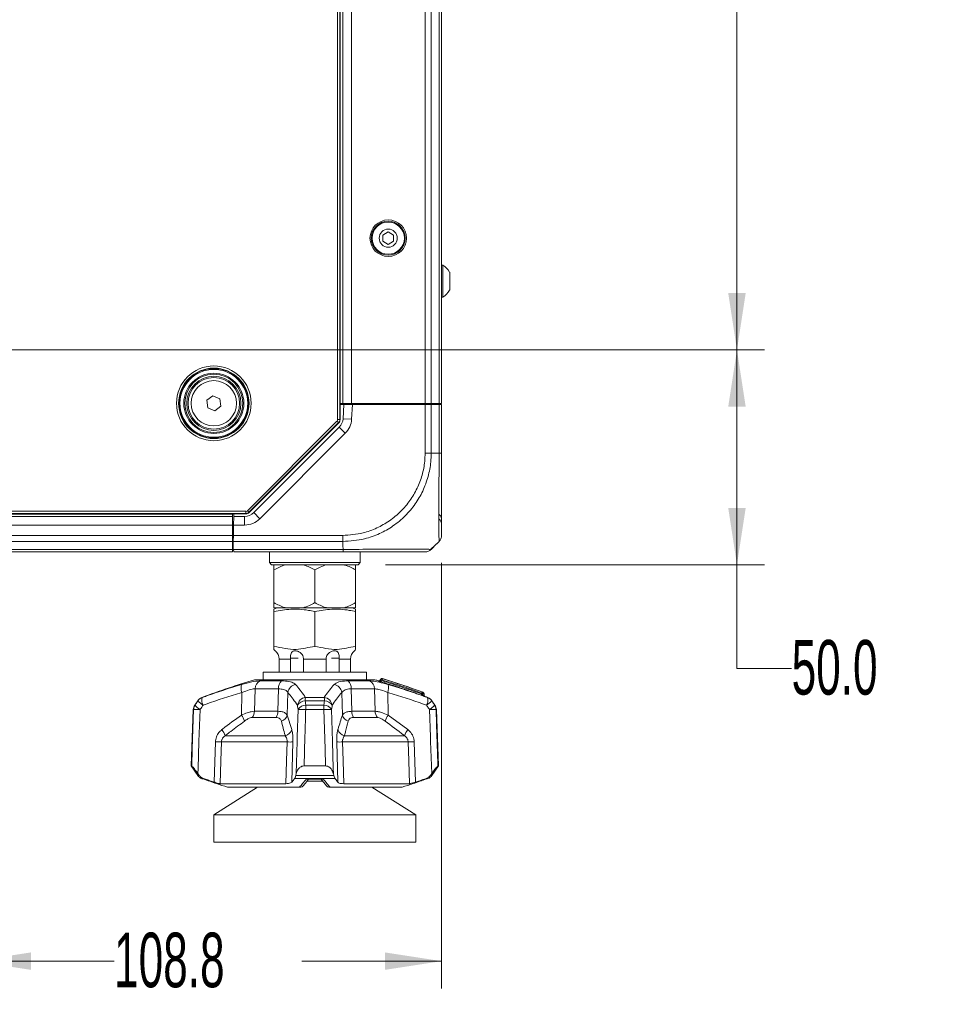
# Model space of a CAD drawing. Header units: millimetres. Extents: x 0 to 1118, y 0 to 864.
# Tile 39 of 235: x 388 to 441, y 136 to 194. Entities that reach past the tile are written whole.
import ezdxf

# ---------------------------------------------------------------- set-up
doc = ezdxf.new("R2010")
doc.units = ezdxf.units.MM
doc.styles.add('SLDTEXTSTYLE3', font='TXT', dxfattribs={"width": 0.605})
doc.dimstyles.new('SLDDIMSTYLE0', dxfattribs={"dimtxt": 3.175, "dimasz": 3.302, "dimexe": 0, "dimexo": 0.0625, "dimgap": 0.79375, "dimtad": 0, "dimtih": 1, "dimtoh": 1, "dimdec": 1, "dimlfac": 4, "dimrnd": 1e-09, "dimzin": 12, "dimdsep": 46, "dimtxsty": 'SLDTEXTSTYLE3', "dimsah": 1, "dimcen": 0.09, "dimadec": 0, "dimazin": 3, "dimtfac": 1, "dimtofl": 0, "dimtmove": 0, "dimatfit": 3, "dimfxl": 1, "dimfrac": 2, "dimtolj": 1, "dimtzin": 12, "dimarcsym": 0})
doc.dimstyles.new('SLDDIMSTYLE1', dxfattribs={"dimtxt": 3.175, "dimasz": 3.302, "dimexe": 0, "dimexo": 0.0625, "dimgap": 0.79375, "dimtad": 0, "dimtih": 1, "dimtoh": 1, "dimdec": 1, "dimlfac": 4, "dimrnd": 1e-09, "dimzin": 4, "dimdsep": 46, "dimtxsty": 'SLDTEXTSTYLE3', "dimsah": 1, "dimcen": 0.09, "dimadec": 0, "dimazin": 1, "dimtfac": 1, "dimtofl": 0, "dimtmove": 0, "dimatfit": 3, "dimfxl": 1, "dimfrac": 2, "dimtolj": 1, "dimtzin": 12, "dimarcsym": 0})

# ---------------------------------------------------------------- blocks, each defined once
blk = doc.blocks.new('_D_4')
at = {"color": 7, "linetype": 'Continuous', "lineweight": 0}
for p, q in [((384.868, 172.813), (384.868, 137.14)), ((412.058, 161.904), (412.058, 137.14)), ((384.868, 138.74), (393.006, 138.74)), ((412.058, 138.74), (403.92, 138.74))]:
    blk.add_line(p, q, dxfattribs=at)
for points in [[(384.868, 138.74), (388.17, 138.232), (388.17, 139.248)], [(412.058, 138.74), (408.756, 139.248), (408.756, 138.232)]]:
    blk.add_solid(points, dxfattribs=at)
at = {"color": 7, "linetype": 'Continuous', "lineweight": 0, "insert": (393.006, 140.396), "char_height": 3.175, "attachment_point": 1, "style": 'SLDTEXTSTYLE3'}
blk.add_mtext('108.8', dxfattribs=at)
blk = doc.blocks.new('_D_6')
at = {"color": 7, "linetype": 'Continuous', "lineweight": 0}
for p, q in [((386.352, 174.297), (430.841, 174.297)), ((429.241, 161.797), (429.241, 174.297)), ((408.795, 161.797), (430.841, 161.797)), ((429.241, 155.765), (429.241, 161.797)), ((432.421, 155.765), (429.241, 155.765))]:
    blk.add_line(p, q, dxfattribs=at)
for points in [[(429.241, 174.297), (428.733, 170.995), (429.749, 170.995)], [(429.241, 161.797), (429.749, 165.099), (428.733, 165.099)]]:
    blk.add_solid(points, dxfattribs=at)
at = {"color": 7, "linetype": 'Continuous', "lineweight": 0, "insert": (432.421, 157.421), "char_height": 3.175, "attachment_point": 1, "style": 'SLDTEXTSTYLE3'}
blk.add_mtext('50.0', dxfattribs=at)
blk = doc.blocks.new('_D_7')
at = {"color": 7, "linetype": 'Continuous', "lineweight": 0}
for p, q in [((386.352, 224.797), (430.841, 224.797)), ((429.241, 224.797), (429.241, 201.983)), ((429.241, 174.297), (429.241, 197.111)), ((386.352, 174.297), (430.841, 174.297))]:
    blk.add_line(p, q, dxfattribs=at)
for points in [[(429.241, 224.797), (428.733, 221.495), (429.749, 221.495)], [(429.241, 174.297), (429.749, 177.599), (428.733, 177.599)]]:
    blk.add_solid(points, dxfattribs=at)
at = {"color": 7, "linetype": 'Continuous', "lineweight": 0, "insert": (423.784, 201.203), "char_height": 3.175, "attachment_point": 1, "style": 'SLDTEXTSTYLE3'}
blk.add_mtext('202.0', dxfattribs=at)

msp = doc.modelspace()

# ---------------------------------------------------------------- linework, layer by layer
at = {"color": 9, "linetype": 'Continuous', "lineweight": 0}
for p, q in [((406.01, 170.247), (406.01, 228.847)), ((406.135, 228.847), (406.135, 170.247)), ((406.808, 227.922), (406.808, 171.172)), ((411.101, 227.922), (411.101, 171.172)), ((411.454, 227.922), (411.454, 171.172)), ((411.911, 227.922), (411.911, 171.172)), ((406.867, 171.122), (406.822, 170.271)), ((411.101, 168.298), (411.101, 171.122)), ((411.454, 171.122), (411.454, 168.297)), ((411.81, 171.122), (411.81, 171.172)), ((411.911, 168.297), (411.911, 171.122)), ((400.759, 164.944), (405.973, 170.158)), ((405.973, 170.158), (406.062, 170.07)), ((406.01, 170.247), (406.135, 170.247)), ((406.135, 170.247), (406.153, 170.239)), ((406.822, 170.271), (406.323, 170.297)), ((406.062, 170.07), (400.847, 164.856)), ((406.079, 170.063), (406.062, 170.07)), ((406.458, 169.452), (406.104, 169.806)), ((406.458, 169.452), (401.481, 164.476)), ((411.454, 168.297), (411.911, 168.297)), ((194.945, 164.907), (400.671, 164.907)), ((400.671, 164.782), (194.945, 164.782)), ((195.72, 164.735), (399.895, 164.735)), ((400.597, 164.11), (400.597, 164.61)), ((400.671, 164.907), (400.671, 164.782)), ((400.678, 164.765), (400.671, 164.782)), ((400.759, 164.944), (400.847, 164.856)), ((400.847, 164.856), (400.855, 164.838)), ((401.481, 164.476), (401.128, 164.829)), ((195.72, 164.11), (399.895, 164.11)), ((400.597, 164.11), (399.955, 164.11)), ((195.72, 163.504), (399.895, 163.504)), ((399.945, 163.622), (399.945, 163.547)), ((399.945, 163.504), (406.307, 163.504)), ((195.72, 163.151), (399.895, 163.151)), ((195.72, 162.693), (399.895, 162.693)), ((399.894, 162.897), (399.934, 162.9)), ((406.308, 163.151), (399.938, 163.151)), ((399.96, 162.693), (406.336, 162.693)), ((406.308, 162.854), (406.308, 163.151)), ((403.264, 156.309), (402.603, 156.309)), ((403.263, 156.36), (403.712, 156.36)), ((405.344, 156.309), (404.022, 156.309)), ((406.102, 156.36), (405.654, 156.36)), ((406.762, 156.309), (406.102, 156.309)), ((401.508, 155.044), (402.749, 155.044)), ((406.617, 155.044), (407.858, 155.044)), ((408.598, 155.1), (408.561, 155.055)), ((398.108, 154.077), (398.13, 154.077)), ((400.415, 153.057), (400.444, 154.369)), ((401.206, 154.583), (401.174, 153.274)), ((402.564, 154.583), (401.206, 154.583)), ((402.528, 153.274), (402.564, 154.583)), ((403.118, 154.369), (403.078, 153.057)), ((404.141, 154.077), (405.225, 154.077)), ((406.287, 153.057), (406.248, 154.369)), ((406.801, 154.583), (406.837, 153.274)), ((408.16, 154.583), (406.801, 154.583)), ((408.192, 153.274), (408.16, 154.583)), ((408.922, 154.369), (408.951, 153.057)), ((410.89, 154.283), (410.889, 154.337)), ((410.948, 154.337), (410.95, 154.241)), ((411.039, 154.21), (411.036, 154.306)), ((411.036, 154.306), (411.043, 154.306)), ((411.236, 154.077), (411.258, 154.077)), ((397.697, 153.639), (397.717, 153.639)), ((397.893, 153.891), (397.87, 153.891)), ((405.244, 153.891), (404.121, 153.891)), ((404.161, 153.639), (405.205, 153.639)), ((411.496, 153.891), (411.473, 153.891)), ((411.649, 153.639), (411.669, 153.639)), ((397.63, 153.373), (397.61, 153.373)), ((401.174, 153.274), (402.528, 153.274)), ((403.078, 153.057), (403.34, 152.206)), ((405.212, 153.373), (404.154, 153.373)), ((406.837, 153.274), (408.192, 153.274)), ((408.951, 153.057), (410.092, 152.206)), ((411.756, 153.373), (411.736, 153.373)), ((402.44, 152.917), (401.03, 152.917)), ((408.336, 152.917), (406.926, 152.917)), ((399.464, 151.849), (402.96, 151.849)), ((406.406, 151.849), (409.902, 151.849)), ((398.832, 149.152), (398.897, 151.491)), ((403.069, 151.491), (399.252, 151.491)), ((403.411, 151.491), (403.343, 149.152)), ((406.022, 149.152), (405.955, 151.491)), ((410.113, 151.491), (406.296, 151.491)), ((410.468, 151.491), (410.533, 149.152)), ((397.87, 149.548), (397.96, 149.548)), ((403.581, 149.548), (405.785, 149.548)), ((411.406, 149.548), (411.496, 149.548)), ((398.214, 149.362), (398.108, 149.362)), ((398.171, 149.338), (398.189, 149.338)), ((405.857, 149.362), (403.509, 149.362)), ((404.195, 149.338), (405.171, 149.338)), ((411.258, 149.362), (411.152, 149.362)), ((411.177, 149.338), (411.195, 149.338))]:
    msp.add_line(p, q, dxfattribs=at)
at = {"color": 7, "linetype": 'Continuous', "lineweight": 15}
for p, q in [((406.153, 228.855), (406.153, 170.239)), ((406.308, 227.922), (406.308, 171.172)), ((412.058, 227.922), (412.058, 171.172)), ((408.954, 181.158), (408.642, 180.977)), ((409.267, 180.977), (408.954, 181.158)), ((408.642, 180.977), (408.642, 180.617)), ((408.642, 180.617), (408.954, 180.436)), ((408.954, 180.436), (409.267, 180.617)), ((409.267, 180.617), (409.267, 180.977)), ((412.123, 179.235), (412.058, 179.235)), ((412.123, 177.36), (412.123, 179.235)), ((412.528, 177.769), (412.528, 178.825)), ((412.058, 177.36), (412.123, 177.36)), ((398.396, 171.365), (398.754, 171.634)), ((398.45, 170.921), (398.396, 171.365)), ((398.754, 171.634), (399.165, 171.459)), ((399.165, 171.459), (399.22, 171.015)), ((398.862, 170.746), (398.45, 170.921)), ((399.22, 171.015), (398.862, 170.746)), ((406.308, 171.172), (406.153, 171.172)), ((406.153, 171.122), (406.366, 171.122)), ((406.808, 171.172), (406.308, 171.172)), ((406.323, 170.297), (406.366, 171.122)), ((406.366, 171.122), (406.867, 171.122)), ((411.101, 171.172), (406.808, 171.172)), ((406.845, 171.122), (406.845, 171.172)), ((406.867, 171.122), (411.101, 171.122)), ((407.345, 171.172), (407.345, 171.122)), ((407.509, 171.172), (407.508, 171.122)), ((410.307, 171.172), (410.308, 171.122)), ((410.908, 171.172), (410.908, 171.122)), ((411.059, 171.172), (411.058, 171.122)), ((411.454, 171.172), (411.101, 171.172)), ((411.101, 171.122), (411.454, 171.122)), ((411.911, 171.172), (411.454, 171.172)), ((411.454, 171.122), (411.911, 171.122)), ((411.532, 171.172), (411.533, 171.122)), ((412.058, 171.172), (411.911, 171.172)), ((411.911, 171.122), (412.058, 171.122)), ((411.933, 171.172), (411.933, 171.122)), ((412.058, 171.122), (412.058, 168.298)), ((406.079, 170.063), (400.855, 164.838)), ((401.128, 164.829), (406.104, 169.806)), ((400.678, 164.765), (194.938, 164.765)), ((195.72, 164.61), (399.895, 164.61)), ((399.895, 164.765), (399.895, 164.61)), ((399.895, 164.61), (399.895, 164.11)), ((399.955, 164.11), (399.964, 164.61)), ((399.964, 164.61), (399.967, 164.765)), ((399.964, 164.61), (400.597, 164.61)), ((399.895, 164.122), (399.955, 164.122)), ((399.895, 164.11), (399.895, 163.504)), ((399.955, 164.11), (399.945, 163.504)), ((399.947, 163.622), (399.895, 163.622)), ((399.895, 163.504), (399.895, 163.151)), ((399.938, 163.151), (399.945, 163.504)), ((399.944, 163.622), (399.945, 163.547)), ((399.895, 163.151), (399.895, 162.693)), ((399.934, 162.897), (399.895, 162.897)), ((399.895, 162.693), (399.895, 162.547)), ((399.931, 162.693), (399.938, 163.151)), ((399.931, 162.693), (399.945, 162.693)), ((399.945, 162.693), (399.96, 162.693)), ((399.963, 162.547), (399.96, 162.693)), ((411.615, 162.854), (411.911, 163.151)), ((195.72, 162.547), (399.895, 162.547)), ((406.333, 162.547), (399.963, 162.547)), ((402.045, 162.547), (402.045, 161.922)), ((407.32, 161.922), (407.32, 162.547)), ((402.045, 161.922), (402.17, 161.797)), ((402.045, 161.922), (407.32, 161.922)), ((407.195, 161.797), (402.17, 161.797)), ((407.195, 161.797), (407.32, 161.922)), ((402.308, 161.5), (402.308, 159.594)), ((404.683, 161.5), (404.683, 159.594)), ((407.058, 161.5), (407.058, 159.594)), ((402.502, 159.297), (402.307, 159.218)), ((402.308, 159.297), (402.99, 159.297)), ((402.99, 159.297), (404, 159.297)), ((404, 159.297), (405.365, 159.297)), ((405.365, 159.297), (406.375, 159.297)), ((406.375, 159.297), (407.058, 159.297)), ((407.059, 159.218), (406.864, 159.297)), ((402.307, 159.07), (402.307, 157.047)), ((404.683, 159.07), (404.683, 157.047)), ((407.059, 159.07), (407.059, 157.047)), ((402.603, 156.309), (402.603, 155.547)), ((403.264, 156.309), (403.263, 156.36)), ((403.264, 155.547), (403.264, 156.309)), ((404.021, 156.36), (404.022, 156.309)), ((404.022, 156.309), (404.022, 155.547)), ((405.344, 156.309), (405.345, 156.36)), ((405.344, 155.547), (405.344, 156.309)), ((406.102, 156.36), (406.102, 156.309)), ((406.102, 156.309), (406.102, 155.547)), ((406.762, 155.547), (406.762, 156.309)), ((401.683, 155.547), (401.683, 155.11)), ((401.683, 155.547), (402.084, 155.547)), ((402.084, 155.547), (407.683, 155.547)), ((407.683, 155.11), (407.683, 155.547)), ((401.183, 155.11), (408.183, 155.11)), ((408.532, 155.152), (408.464, 155.071)), ((411.047, 154.205), (411.043, 154.306)), ((411.081, 154.142), (411.087, 154.14)), ((397.87, 153.891), (397.697, 153.639)), ((411.669, 153.639), (411.496, 153.891)), ((397.61, 153.373), (397.495, 150.094)), ((411.87, 150.094), (411.756, 153.373)), ((397.495, 150.094), (397.87, 149.548)), ((397.495, 150.094), (397.523, 150.094)), ((404.057, 150.094), (405.309, 150.094)), ((411.496, 149.548), (411.87, 150.094)), ((411.843, 150.094), (411.87, 150.094)), ((397.883, 149.653), (397.96, 149.548)), ((403.581, 149.548), (403.604, 149.653)), ((405.762, 149.653), (405.785, 149.548)), ((411.406, 149.548), (411.483, 149.653)), ((399.184, 149.063), (403.003, 149.063)), ((405.14, 149.215), (404.224, 149.215)), ((404.356, 149.323), (405.055, 149.323)), ((405.033, 149.339), (405.361, 148.938)), ((406.363, 149.063), (410.182, 149.063)), ((401.358, 148.86), (398.809, 147.247)), ((399.597, 148.86), (403.795, 148.86)), ((405.571, 148.86), (409.769, 148.86)), ((410.557, 147.247), (408.007, 148.86)), ((398.809, 147.247), (398.809, 145.659)), ((410.557, 147.247), (398.809, 147.247)), ((410.557, 145.659), (410.557, 147.247)), ((410.557, 145.659), (398.809, 145.659))]:
    msp.add_line(p, q, dxfattribs=at)
at = {"color": 9, "linetype": 'Continuous', "lineweight": 0, "flags": 128}
for points in [[(408.465, 155.065), (408.492, 155.097), (408.532, 155.145)], [(397.523, 150.094), (397.555, 151.093), (397.63, 153.373)], [(398.004, 153.373), (397.943, 151.513), (397.892, 149.943), (397.883, 149.653)], [(403.604, 149.653), (403.656, 151.513), (403.664, 151.798), (403.707, 153.373)], [(405.309, 150.094), (405.279, 151.093), (405.212, 153.373)], [(405.659, 153.373), (405.71, 151.513), (405.754, 149.943), (405.762, 149.653)], [(411.483, 149.653), (411.422, 151.513), (411.413, 151.798), (411.361, 153.373)], [(399.252, 151.491), (399.221, 150.39), (399.184, 149.063)], [(403.003, 149.063), (403.039, 150.39), (403.069, 151.491)], [(406.296, 151.491), (406.327, 150.39), (406.363, 149.063)], [(410.182, 149.063), (410.145, 150.39), (410.113, 151.491)]]:
    msp.add_lwpolyline(points, dxfattribs=at)
at = {"color": 7, "linetype": 'Continuous', "lineweight": 15}
for centre, radius in [((408.954, 180.797), 1.062), ((408.954, 180.797), 0.984), ((408.954, 180.797), 0.938), ((408.954, 180.797), 0.528), ((398.808, 171.19), 1.75), ((398.808, 171.19), 1.688), ((398.808, 171.19), 1.575), ((398.808, 171.19), 1.5)]:
    msp.add_circle(centre, radius, dxfattribs=at)
at = {"color": 9, "linetype": 'Continuous', "lineweight": 0}
for radius in [2.173, 2.048, 2.021, 1.971, 1.318]:
    msp.add_circle((398.808, 171.19), radius, dxfattribs=at)
at = {"color": 7, "linetype": 'Continuous', "lineweight": 15}
for centre, radius, start, end in [((411.584, 178.297), 1.081, 29.2162, 60.1179), ((411.584, 178.297), 1.081, 299.8821, 330.7838), ((405.574, 170.336), 0.75, 315, 357), ((400.597, 165.36), 0.75, 270, 315), ((411.558, 164.11), 0.5, 0, 47.2611), ((401.808, 156.309), 0.75, 40.2965, 48.2172), ((407.558, 156.309), 0.75, 131.759, 139.7107), ((415.555, 107.22), 50, 106.7055, 110.4232), ((393.81, 107.22), 50, 73.0514, 73.2945), ((408.407, 155.12), 0.075, 253.1939, 319.1639), ((408.589, 155.103), 0.075, 72.8189, 139.9709), ((393.81, 107.22), 50.188, 69.978, 72.8474), ((398.282, 153.608), 0.5, 110.4232, 145.587), ((410.968, 154.303), 0.075, 2.2296, 69.9775), ((411.122, 154.207), 0.075, 181.9253, 250.1866), ((393.81, 107.22), 50, 69.5768, 69.7769), ((411.083, 153.608), 0.5, 34.413, 69.5768), ((398.11, 153.356), 0.5, 145.587, 178), ((411.256, 153.356), 0.5, 2, 34.413), ((398.282, 149.83), 0.5, 214.413, 249.5768), ((411.083, 149.83), 0.5, 290.4232, 325.587), ((415.555, 196.219), 50, 249.5768, 249.6535), ((393.81, 196.219), 50, 290.3465, 290.4232)]:
    msp.add_arc(centre, radius, start, end, dxfattribs=at)
at = {"color": 9, "linetype": 'Continuous', "lineweight": 0}
for centre, radius, start, end in [((405.885, 170.247), 0.25, 315.0036, 359.9964), ((405.574, 170.336), 1.25, 315, 357), ((400.597, 165.36), 1.25, 270, 315), ((400.671, 165.032), 0.25, 270.0036, 314.9964), ((411.728, 164.451), 0.331, 4.2362, 59.6503), ((401.047, 154.63), 0.657, 162.4913, 203.4107), ((401.699, 154.589), 0.494, 112.8228, 180.6719), ((403.12, 154.628), 0.558, 131.8043, 184.6461), ((403.64, 154.308), 0.525, 98.3659, 173.3354), ((405.726, 154.308), 0.525, 6.6646, 81.6341), ((406.246, 154.628), 0.558, 355.3539, 48.1957), ((407.667, 154.589), 0.494, 359.3281, 67.1772), ((408.407, 155.113), 0.075, 253.1388, 319.9483), ((408.589, 155.097), 0.075, 72.9238, 139.9532), ((408.439, 154.941), 0.225, 44.979, 65.4857), ((408.752, 154.982), 0.204, 158.8678, 178.6895), ((408.412, 155.173), 0.199, 338.5381, 358.8754), ((408.319, 154.63), 0.657, 336.5893, 17.5087), ((398.305, 153.61), 0.499, 110.5039, 145.6958), ((398.711, 153.913), 0.603, 164.2649, 208.4527), ((404.195, 153.55), 0.53, 95.8895, 171.788), ((405.479, 153.842), 1.359, 170.0335, 177.9273), ((403.887, 153.842), 1.359, 2.0727, 9.9665), ((405.17, 153.55), 0.53, 8.212, 84.1105), ((411.068, 154.202), 0.195, 155.4747, 176.1235), ((410.715, 154.417), 0.192, 335.3016, 356.3525), ((410.918, 153.196), 1.141, 88.5233, 91.4767), ((410.88, 154.342), 0.0678, 355.5391, 67.5473), ((411.018, 154.236), 0.0679, 175.6128, 247.2678), ((410.968, 154.312), 0.0673, 355.2344, 67.7322), ((411.106, 154.205), 0.0674, 175.3045, 247.4473), ((410.655, 153.913), 0.603, 331.5473, 15.7351), ((411.061, 153.61), 0.499, 34.3042, 69.4961), ((398.13, 153.356), 0.501, 145.6705, 178.0118), ((398.49, 154.189), 0.949, 215.4469, 239.2442), ((398.675, 154.45), 0.961, 215.5752, 239.0574), ((404.144, 153.338), 0.553, 92.3145, 148.6768), ((404.181, 153.084), 0.555, 92.0822, 148.5597), ((409.748, 153.369), 5.594, 177.2328, 179.9493), ((399.617, 153.369), 5.594, 0.0507, 2.7672), ((405.185, 153.084), 0.555, 31.4403, 87.9178), ((405.222, 153.338), 0.553, 31.3232, 87.6855), ((410.691, 154.45), 0.961, 300.9426, 324.4248), ((410.876, 154.189), 0.949, 300.7558, 324.5531), ((411.235, 153.356), 0.501, 1.9882, 34.3295), ((397.817, 149.628), 3.751, 87.1365, 92.8635), ((399.588, 152.431), 1.037, 14.9892, 37.1014), ((400.636, 153.283), 0.538, 317.097, 359.0511), ((401.782, 153.269), 0.746, 331.8365, 0.3992), ((402.582, 153.189), 0.514, 287.4872, 345.0482), ((403.931, 147.666), 5.712, 87.7584, 92.2416), ((405.435, 147.666), 5.712, 87.7584, 92.2416), ((406.784, 153.189), 0.514, 194.9518, 252.5128), ((407.584, 153.269), 0.746, 179.6008, 208.1635), ((408.73, 153.283), 0.538, 180.9489, 222.903), ((409.778, 152.431), 1.037, 142.8986, 165.0108), ((411.549, 149.628), 3.751, 87.1365, 92.8635), ((398.565, 151.6), 0.932, 15.4611, 40.5446), ((402.842, 152.356), 0.52, 283.1252, 343.3179), ((406.524, 152.356), 0.52, 196.6821, 256.8748), ((410.801, 151.6), 0.932, 139.4554, 164.5389), ((399.075, 157.147), 5.658, 268.2023, 271.7977), ((403.24, 156.683), 5.195, 268.115, 271.885), ((406.126, 156.683), 5.195, 268.115, 271.885), ((410.291, 157.147), 5.658, 268.2023, 271.7977)]:
    msp.add_arc(centre, radius, start, end, dxfattribs=at)
for centre, major_axis in [((405.885, 170.247), (-0.116, 0.048)), ((400.671, 165.032), (-0.048, 0.116))]:
    msp.add_ellipse(centre, major_axis=major_axis, ratio=0.999822, start_param=2.748957, end_param=3.534229, dxfattribs=at)
at = {"color": 7, "linetype": 'Continuous', "lineweight": 15}
for centre, major_axis in [((405.902, 170.239), (-0.231, 0.096)), ((400.678, 165.015), (-0.096, 0.231))]:
    msp.add_ellipse(centre, major_axis=major_axis, ratio=0.999822, start_param=2.748957, end_param=3.534229, dxfattribs=at)
at = {"color": 9, "linetype": 'Continuous', "lineweight": 0}
for points, knots in [([(406.307, 163.504), (406.705, 163.533), (407.386, 163.581), (408.295, 163.918), (409.039, 164.34), (409.691, 164.885), (410.231, 165.526), (410.652, 166.235), (410.943, 167.006), (411.083, 167.704), (411.096, 168.137), (411.101, 168.298)], [0, 0, 0, 0, 0.158413, 0.271114, 0.383835, 0.49919, 0.608333, 0.717478, 0.826751, 0.936004, 1, 1, 1, 1]), ([(411.454, 168.297), (411.449, 168.125), (411.435, 167.663), (411.291, 166.911), (410.985, 166.084), (410.537, 165.314), (409.957, 164.623), (409.254, 164.04), (408.452, 163.588), (407.472, 163.232), (406.735, 163.181), (406.308, 163.151)], [0, 0, 0, 0, 0.063881, 0.171582, 0.282525, 0.390047, 0.500815, 0.616212, 0.727169, 0.841682, 1, 1, 1, 1]), ([(411.911, 163.151), (411.911, 163.156), (411.911, 163.171), (411.908, 163.317), (411.902, 163.622), (411.896, 164.067), (411.893, 164.613), (411.894, 165.258), (411.899, 165.984), (411.906, 166.762), (411.911, 167.543), (411.911, 168.044), (411.911, 168.297)], [0, 0, 0, 0, 0.065796, 0.172761, 0.282893, 0.389757, 0.499797, 0.596871, 0.703946, 0.814211, 0.906126, 1, 1, 1, 1]), ([(406.336, 162.694), (406.335, 162.707), (406.332, 162.751), (406.326, 162.803), (406.314, 162.843), (406.309, 162.852), (406.308, 162.854), (406.308, 162.854)], [0, 0, 0, 0, 0.245202, 0.817535, 0.960682, 0.992151, 1, 1, 1, 1]), ([(406.336, 162.694), (406.503, 162.694), (406.96, 162.694), (407.703, 162.697), (408.526, 162.703), (409.292, 162.708), (410.018, 162.71), (410.618, 162.708), (411.055, 162.702), (411.331, 162.696), (411.373, 162.695), (411.391, 162.695)], [0, 0, 0, 0, 0.067138, 0.182638, 0.301576, 0.416957, 0.535791, 0.680177, 0.794756, 0.912682, 1, 1, 1, 1]), ([(398.13, 154.077), (398.213, 154.107), (398.632, 154.258), (399.393, 154.519), (400.078, 154.725), (400.421, 154.828)], [0, 0, 0, 0, 0.10922, 0.554207, 1, 1, 1, 1]), ([(400.421, 154.828), (400.63, 154.885), (401.027, 154.993), (401.36, 155.041), (401.489, 155.043), (401.508, 155.044)], [0, 0, 0, 0, 0.487113, 0.923782, 1, 1, 1, 1]), ([(402.749, 155.044), (402.899, 155.036), (403.198, 155.021), (403.453, 154.927), (403.534, 154.854), (403.563, 154.828)], [0, 0, 0, 0, 0.395963, 0.786901, 1, 1, 1, 1]), ([(403.563, 154.828), (403.651, 154.725), (403.826, 154.519), (404.017, 154.258), (404.121, 154.107), (404.141, 154.077)], [0, 0, 0, 0, 0.445793, 0.89078, 1, 1, 1, 1]), ([(405.225, 154.077), (405.245, 154.107), (405.349, 154.258), (405.54, 154.519), (405.715, 154.725), (405.802, 154.828)], [0, 0, 0, 0, 0.10922, 0.554207, 1, 1, 1, 1]), ([(405.802, 154.828), (405.882, 154.885), (406.032, 154.993), (406.384, 155.041), (406.587, 155.043), (406.617, 155.044)], [0, 0, 0, 0, 0.4871128, 0.9237817, 1, 1, 1, 1]), ([(407.858, 155.044), (407.969, 155.036), (408.19, 155.021), (408.591, 154.927), (408.853, 154.854), (408.945, 154.828)], [0, 0, 0, 0, 0.395963, 0.786901, 1, 1, 1, 1]), ([(408.386, 155.041), (408.386, 155.042), (408.385, 155.047), (408.385, 155.047), (408.385, 155.047)], [0, 0, 0, 0, 0.2706264, 1, 1, 1, 1]), ([(408.386, 155.041), (408.386, 155.041), (408.388, 155.039), (408.406, 155.032), (408.443, 155.019), (408.492, 155.003), (408.529, 154.992), (408.547, 154.986)], [0, 0, 0, 0, 0.13159, 0.326755, 0.54061, 0.77056, 1, 1, 1, 1]), ([(408.465, 155.071), (408.465, 155.071), (408.465, 155.07), (408.465, 155.066), (408.465, 155.065)], [0, 0, 0, 0, 0.729859, 1, 1, 1, 1]), ([(408.561, 155.055), (408.549, 155.055), (408.527, 155.055), (408.499, 155.057), (408.483, 155.058), (408.473, 155.06), (408.468, 155.061), (408.465, 155.063), (408.465, 155.064), (408.465, 155.065)], [0, 0, 0, 0, 0.25162, 0.489716, 0.648744, 0.696671, 0.840587, 0.877575, 1, 1, 1, 1]), ([(408.532, 155.145), (408.532, 155.147), (408.532, 155.15), (408.532, 155.153), (408.532, 155.152), (408.532, 155.152)], [0, 0, 0, 0, 0.494426, 0.99905, 1, 1, 1, 1]), ([(410.873, 154.215), (410.718, 154.271), (410.215, 154.45), (409.44, 154.711), (408.818, 154.903), (408.547, 154.986)], [0, 0, 0, 0, 0.202026, 0.653532, 1, 1, 1, 1]), ([(408.561, 155.055), (408.832, 154.972), (409.456, 154.78), (410.231, 154.519), (410.735, 154.339), (410.89, 154.283)], [0, 0, 0, 0, 0.346486, 0.797984, 1, 1, 1, 1]), ([(410.889, 154.337), (410.852, 154.35), (410.467, 154.489), (409.707, 154.753), (408.976, 154.981), (408.598, 155.1)], [0, 0, 0, 0, 0.048839, 0.507853, 1, 1, 1, 1]), ([(408.611, 155.175), (408.611, 155.175), (408.611, 155.177), (408.611, 155.173), (408.611, 155.169)], [0, 0, 0, 0, 0.000056, 1, 1, 1, 1]), ([(408.611, 155.169), (408.637, 155.161), (409.017, 155.045), (409.785, 154.801), (410.52, 154.541), (410.906, 154.405)], [0, 0, 0, 0, 0.033255, 0.492163, 1, 1, 1, 1]), ([(408.945, 154.828), (409.288, 154.725), (409.973, 154.519), (410.733, 154.258), (411.153, 154.107), (411.236, 154.077)], [0, 0, 0, 0, 0.4457926, 0.8907799, 1, 1, 1, 1]), ([(400.444, 154.369), (400.106, 154.267), (399.429, 154.063), (398.677, 153.805), (398.262, 153.655), (398.181, 153.626)], [0, 0, 0, 0, 0.445417, 0.8906595, 1, 1, 1, 1]), ([(401.206, 154.583), (401.192, 154.583), (401.103, 154.581), (400.865, 154.533), (400.591, 154.426), (400.444, 154.369)], [0, 0, 0, 0, 0.074321, 0.503741, 1, 1, 1, 1]), ([(403.118, 154.369), (403.099, 154.395), (403.045, 154.468), (402.876, 154.561), (402.668, 154.576), (402.564, 154.583)], [0, 0, 0, 0, 0.219476, 0.612439, 1, 1, 1, 1]), ([(403.671, 153.626), (403.652, 153.655), (403.551, 153.805), (403.368, 154.063), (403.201, 154.267), (403.118, 154.369)], [0, 0, 0, 0, 0.109341, 0.554583, 1, 1, 1, 1]), ([(406.248, 154.369), (406.165, 154.267), (405.998, 154.063), (405.815, 153.805), (405.714, 153.655), (405.694, 153.626)], [0, 0, 0, 0, 0.445417, 0.890659, 1, 1, 1, 1]), ([(406.801, 154.583), (406.781, 154.583), (406.641, 154.581), (406.397, 154.533), (406.3, 154.426), (406.248, 154.369)], [0, 0, 0, 0, 0.074321, 0.503741, 1, 1, 1, 1]), ([(408.922, 154.369), (408.857, 154.395), (408.675, 154.468), (408.393, 154.561), (408.238, 154.576), (408.16, 154.583)], [0, 0, 0, 0, 0.219476, 0.612439, 1, 1, 1, 1]), ([(411.185, 153.626), (411.104, 153.655), (410.689, 153.805), (409.937, 154.063), (409.26, 154.267), (408.922, 154.369)], [0, 0, 0, 0, 0.109341, 0.554583, 1, 1, 1, 1]), ([(410.95, 154.241), (410.945, 154.244), (410.936, 154.25), (410.915, 154.265), (410.899, 154.277), (410.89, 154.283)], [0, 0, 0, 0, 0.307197, 0.63097, 1, 1, 1, 1]), ([(410.906, 154.405), (410.909, 154.404), (410.923, 154.399), (410.947, 154.391), (410.973, 154.381), (410.989, 154.376), (410.994, 154.374)], [0, 0, 0, 0, 0.111781, 0.467981, 0.824185, 1, 1, 1, 1]), ([(411.036, 154.306), (411.03, 154.308), (411.015, 154.314), (410.989, 154.323), (410.965, 154.331), (410.951, 154.336), (410.948, 154.337)], [0, 0, 0, 0, 0.175822, 0.53203, 0.888223, 1, 1, 1, 1]), ([(410.95, 154.241), (410.955, 154.239), (410.971, 154.234), (411.001, 154.224), (411.025, 154.215), (411.039, 154.21)], [0, 0, 0, 0, 0.1812155, 0.5312074, 1, 1, 1, 1]), ([(411.081, 154.142), (411.08, 154.143), (411.066, 154.148), (411.041, 154.156), (411.013, 154.166), (410.997, 154.172), (410.991, 154.173)], [0, 0, 0, 0, 0.033214, 0.468803, 0.818791, 1, 1, 1, 1]), ([(411.047, 154.205), (411.047, 154.205), (411.047, 154.204), (411.045, 154.206), (411.042, 154.208), (411.039, 154.21)], [0, 0, 0, 0, 0.265468, 0.377568, 1, 1, 1, 1]), ([(411.087, 154.14), (411.09, 154.139), (411.096, 154.137), (411.095, 154.137), (411.094, 154.137)], [0, 0, 0, 0, 0.440464, 1, 1, 1, 1]), ([(397.717, 153.639), (397.76, 153.7), (397.818, 153.784), (397.877, 153.868), (397.893, 153.891)], [0, 0, 0, 0, 0.72895, 1, 1, 1, 1]), ([(398.181, 153.626), (398.165, 153.603), (398.106, 153.519), (398.047, 153.435), (398.004, 153.373)], [0, 0, 0, 0, 0.271012, 1, 1, 1, 1]), ([(403.707, 153.373), (403.698, 153.435), (403.687, 153.519), (403.675, 153.603), (403.671, 153.626)], [0, 0, 0, 0, 0.728988, 1, 1, 1, 1]), ([(404.121, 153.891), (404.125, 153.868), (404.138, 153.784), (404.151, 153.7), (404.161, 153.639)], [0, 0, 0, 0, 0.27105, 1, 1, 1, 1]), ([(405.205, 153.639), (405.215, 153.7), (405.228, 153.784), (405.241, 153.868), (405.244, 153.891)], [0, 0, 0, 0, 0.72895, 1, 1, 1, 1]), ([(405.694, 153.626), (405.691, 153.603), (405.679, 153.519), (405.667, 153.435), (405.659, 153.373)], [0, 0, 0, 0, 0.2710124, 1, 1, 1, 1]), ([(411.361, 153.373), (411.319, 153.435), (411.26, 153.519), (411.201, 153.603), (411.185, 153.626)], [0, 0, 0, 0, 0.728988, 1, 1, 1, 1]), ([(411.473, 153.891), (411.489, 153.868), (411.548, 153.784), (411.606, 153.7), (411.649, 153.639)], [0, 0, 0, 0, 0.27105, 1, 1, 1, 1]), ([(399.273, 152.206), (399.288, 152.218), (399.664, 152.508), (400.047, 152.788), (400.415, 153.057)], [0, 0, 0, 0, 0.039661, 1, 1, 1, 1]), ([(400.415, 153.057), (400.531, 153.103), (400.735, 153.185), (400.997, 153.259), (401.114, 153.269), (401.174, 153.274)], [0, 0, 0, 0, 0.395387, 0.691753, 1, 1, 1, 1]), ([(402.528, 153.274), (402.595, 153.271), (402.747, 153.263), (402.958, 153.196), (403.034, 153.108), (403.078, 153.057)], [0, 0, 0, 0, 0.247164, 0.561326, 1, 1, 1, 1]), ([(404.154, 153.373), (404.144, 153.04), (404.112, 151.947), (404.08, 150.854), (404.057, 150.094)], [0, 0, 0, 0, 0.304645, 1, 1, 1, 1]), ([(406.025, 152.206), (406.029, 152.218), (406.115, 152.508), (406.203, 152.788), (406.287, 153.057)], [0, 0, 0, 0, 0.039661, 1, 1, 1, 1]), ([(406.287, 153.057), (406.326, 153.103), (406.394, 153.185), (406.592, 153.259), (406.755, 153.269), (406.837, 153.274)], [0, 0, 0, 0, 0.395387, 0.691753, 1, 1, 1, 1]), ([(408.192, 153.274), (408.239, 153.271), (408.345, 153.263), (408.6, 153.196), (408.822, 153.108), (408.951, 153.057)], [0, 0, 0, 0, 0.247164, 0.561326, 1, 1, 1, 1]), ([(411.736, 153.373), (411.747, 153.04), (411.783, 151.947), (411.818, 150.854), (411.843, 150.094)], [0, 0, 0, 0, 0.304645, 1, 1, 1, 1]), ([(400.59, 152.699), (400.325, 152.504), (399.961, 152.236), (399.589, 151.947), (399.478, 151.86), (399.464, 151.849)], [0, 0, 0, 0, 0.699894, 0.960207, 1, 1, 1, 1]), ([(401.03, 152.917), (400.996, 152.912), (400.927, 152.902), (400.771, 152.824), (400.657, 152.746), (400.59, 152.699)], [0, 0, 0, 0, 0.2875, 0.579133, 1, 1, 1, 1]), ([(402.736, 152.699), (402.715, 152.751), (402.68, 152.835), (402.564, 152.906), (402.477, 152.914), (402.44, 152.917)], [0, 0, 0, 0, 0.464641, 0.770158, 1, 1, 1, 1]), ([(402.96, 151.849), (402.957, 151.86), (402.882, 152.15), (402.808, 152.43), (402.736, 152.699)], [0, 0, 0, 0, 0.039794, 1, 1, 1, 1]), ([(406.629, 152.699), (406.577, 152.504), (406.506, 152.236), (406.431, 151.947), (406.409, 151.86), (406.406, 151.849)], [0, 0, 0, 0, 0.699894, 0.960207, 1, 1, 1, 1]), ([(406.926, 152.917), (406.879, 152.912), (406.786, 152.902), (406.68, 152.824), (406.648, 152.746), (406.629, 152.699)], [0, 0, 0, 0, 0.2875, 0.579133, 1, 1, 1, 1]), ([(408.776, 152.699), (408.702, 152.751), (408.578, 152.835), (408.424, 152.906), (408.362, 152.914), (408.336, 152.917)], [0, 0, 0, 0, 0.464641, 0.770158, 1, 1, 1, 1]), ([(409.902, 151.849), (409.888, 151.86), (409.517, 152.15), (409.139, 152.43), (408.776, 152.699)], [0, 0, 0, 0, 0.039794, 1, 1, 1, 1]), ([(399.273, 152.206), (399.214, 152.153), (399.081, 152.035), (398.936, 151.788), (398.91, 151.59), (398.897, 151.491)], [0, 0, 0, 0, 0.2894264, 0.6444441, 1, 1, 1, 1]), ([(399.464, 151.849), (399.43, 151.823), (399.358, 151.768), (399.3, 151.678), (399.263, 151.584), (399.257, 151.533), (399.252, 151.491)], [0, 0, 0, 0, 0.311999, 0.665265, 0.720964, 1, 1, 1, 1]), ([(402.96, 151.849), (402.986, 151.813), (403.029, 151.754), (403.058, 151.65), (403.07, 151.568), (403.069, 151.522), (403.069, 151.491)], [0, 0, 0, 0, 0.415107, 0.693744, 0.796919, 1, 1, 1, 1]), ([(403.411, 151.491), (403.412, 151.552), (403.414, 151.721), (403.393, 151.985), (403.358, 152.133), (403.34, 152.206)], [0, 0, 0, 0, 0.2175479, 0.6095208, 1, 1, 1, 1]), ([(406.025, 152.206), (406.012, 152.153), (405.982, 152.035), (405.954, 151.788), (405.954, 151.59), (405.955, 151.491)], [0, 0, 0, 0, 0.289426, 0.644444, 1, 1, 1, 1]), ([(406.406, 151.849), (406.386, 151.823), (406.344, 151.768), (406.314, 151.678), (406.297, 151.584), (406.297, 151.533), (406.296, 151.491)], [0, 0, 0, 0, 0.311999, 0.665265, 0.720964, 1, 1, 1, 1]), ([(409.902, 151.849), (409.947, 151.813), (410.022, 151.754), (410.079, 151.65), (410.107, 151.568), (410.111, 151.522), (410.113, 151.491)], [0, 0, 0, 0, 0.415107, 0.693744, 0.796919, 1, 1, 1, 1]), ([(410.468, 151.491), (410.463, 151.552), (410.447, 151.721), (410.33, 151.985), (410.172, 152.133), (410.092, 152.206)], [0, 0, 0, 0, 0.217548, 0.609521, 1, 1, 1, 1]), ([(403.795, 148.86), (403.855, 148.928), (403.989, 149.08), (404.122, 149.246), (404.195, 149.338)], [0, 0, 0, 0, 0.447788, 1, 1, 1, 1]), ([(404.195, 149.338), (404.196, 149.338), (404.214, 149.333), (404.25, 149.324), (404.283, 149.326), (404.3, 149.326)], [0, 0, 0, 0, 0.016217, 0.529423, 1, 1, 1, 1]), ([(404.323, 149.326), (404.321, 149.324), (404.308, 149.307), (404.274, 149.303), (404.233, 149.312), (404.205, 149.331), (404.195, 149.338), (404.195, 149.338)], [0, 0, 0, 0, 0.057447, 0.383284, 0.788281, 0.993512, 1, 1, 1, 1]), ([(405.171, 149.338), (405.17, 149.338), (405.161, 149.331), (405.133, 149.312), (405.091, 149.302), (405.054, 149.31), (405.037, 149.332), (405.032, 149.34)], [0, 0, 0, 0, 0.005848, 0.19084, 0.555896, 0.8496, 1, 1, 1, 1]), ([(405.055, 149.326), (405.075, 149.325), (405.112, 149.324), (405.152, 149.333), (405.17, 149.338), (405.171, 149.338)], [0, 0, 0, 0, 0.523109, 0.985392, 1, 1, 1, 1]), ([(405.171, 149.338), (405.244, 149.246), (405.377, 149.08), (405.511, 148.928), (405.571, 148.86)], [0, 0, 0, 0, 0.552474, 1, 1, 1, 1])]:
    msp.add_open_spline(points, degree=3, knots=knots, dxfattribs=at)
for points in [[(411.454, 168.297), (411.43, 168.297), (411.381, 168.297), (411.293, 168.297), (411.199, 168.297), (411.133, 168.298), (411.101, 168.298)], [(411.911, 168.297), (411.933, 168.297), (411.977, 168.297), (412.022, 168.297), (412.052, 168.297), (412.056, 168.298), (412.058, 168.298)], [(406.308, 163.151), (406.308, 163.175), (406.308, 163.224), (406.308, 163.312), (406.307, 163.406), (406.307, 163.471), (406.307, 163.504)], [(406.336, 162.694), (406.336, 162.672), (406.335, 162.628), (406.335, 162.583), (406.334, 162.553), (406.334, 162.549), (406.333, 162.547)]]:
    msp.add_open_spline(points, degree=3, dxfattribs=at)
at = {"color": 7, "linetype": 'Continuous', "lineweight": 15}
for points, knots in [([(412.058, 168.298), (412.058, 168.065), (412.058, 167.599), (412.058, 166.877), (412.058, 166.154), (412.058, 165.48), (412.058, 164.881), (412.058, 164.372), (412.058, 163.954), (412.058, 163.665), (412.058, 163.523), (412.058, 163.509), (412.058, 163.504)], [0, 0, 0, 0, 0.0929147, 0.1858152, 0.2944776, 0.4031621, 0.5002013, 0.6086254, 0.7170441, 0.8255688, 0.9340808, 1, 1, 1, 1]), ([(411.406, 162.68), (411.465, 162.732), (411.639, 162.887), (411.803, 163.048), (411.913, 163.156)], [0, 0, 0, 0, 0.3344671, 1, 1, 1, 1]), ([(411.615, 162.854), (411.613, 162.852), (411.597, 162.836), (411.543, 162.782), (411.492, 162.731), (411.454, 162.694)], [0, 0, 0, 0, 0.051239, 0.304553, 1, 1, 1, 1]), ([(411.101, 162.547), (411.075, 162.547), (411.029, 162.547), (410.726, 162.547), (410.313, 162.547), (409.755, 162.547), (409.081, 162.547), (408.376, 162.547), (407.609, 162.547), (406.918, 162.547), (406.49, 162.547), (406.333, 162.547)], [0, 0, 0, 0, 0.1476521, 0.2562048, 0.3647764, 0.4995885, 0.6089422, 0.7182918, 0.8277419, 0.9371756, 1, 1, 1, 1]), ([(402.99, 161.797), (402.867, 161.757), (402.633, 161.68), (402.413, 161.558), (402.308, 161.5)], [0, 0, 0, 0, 0.523813, 1, 1, 1, 1]), ([(402.308, 161.5), (402.308, 161.521), (402.308, 161.645), (402.308, 161.728), (402.308, 161.797)], [0, 0, 0, 0, 0.165014, 1, 1, 1, 1]), ([(404.683, 161.5), (404.479, 161.607), (404.257, 161.724), (404.02, 161.791), (404, 161.797)], [0, 0, 0, 0, 0.9161218, 1, 1, 1, 1]), ([(405.365, 161.797), (405.242, 161.757), (405.008, 161.68), (404.788, 161.558), (404.683, 161.5)], [0, 0, 0, 0, 0.523813, 1, 1, 1, 1]), ([(407.058, 161.5), (406.854, 161.607), (406.632, 161.724), (406.395, 161.791), (406.375, 161.797)], [0, 0, 0, 0, 0.916122, 1, 1, 1, 1]), ([(407.058, 161.797), (407.058, 161.791), (407.058, 161.724), (407.058, 161.607), (407.058, 161.5)], [0, 0, 0, 0, 0.090598, 1, 1, 1, 1]), ([(402.307, 159.216), (402.307, 159.217), (402.307, 159.247), (402.307, 159.169), (402.307, 159.086), (402.307, 159.07)], [0, 0, 0, 0, 0.020822, 0.806411, 1, 1, 1, 1]), ([(402.307, 159.07), (402.634, 159.132), (403.297, 159.259), (404.1, 159.196), (404.559, 159.097), (404.683, 159.07)], [0, 0, 0, 0, 0.414444, 0.841796, 1, 1, 1, 1]), ([(402.308, 159.594), (402.512, 159.487), (402.734, 159.37), (402.971, 159.303), (402.99, 159.297)], [0, 0, 0, 0, 0.916122, 1, 1, 1, 1]), ([(402.308, 159.297), (402.308, 159.303), (402.308, 159.37), (402.308, 159.487), (402.308, 159.594)], [0, 0, 0, 0, 0.090598, 1, 1, 1, 1]), ([(404, 159.297), (404.123, 159.337), (404.358, 159.414), (404.578, 159.536), (404.683, 159.594)], [0, 0, 0, 0, 0.5238131, 1, 1, 1, 1]), ([(404.683, 159.594), (404.887, 159.487), (405.109, 159.37), (405.346, 159.303), (405.365, 159.297)], [0, 0, 0, 0, 0.9161218, 1, 1, 1, 1]), ([(404.683, 159.07), (405.01, 159.132), (405.673, 159.259), (406.476, 159.196), (406.935, 159.097), (407.059, 159.07)], [0, 0, 0, 0, 0.414444, 0.841796, 1, 1, 1, 1]), ([(406.375, 159.297), (406.498, 159.337), (406.733, 159.414), (406.953, 159.536), (407.058, 159.594)], [0, 0, 0, 0, 0.523813, 1, 1, 1, 1]), ([(407.058, 159.594), (407.058, 159.573), (407.058, 159.449), (407.058, 159.366), (407.058, 159.297)], [0, 0, 0, 0, 0.165014, 1, 1, 1, 1]), ([(407.059, 159.07), (407.059, 159.086), (407.059, 159.168), (407.059, 159.246), (407.059, 159.215), (407.059, 159.213)], [0, 0, 0, 0, 0.193583, 0.957217, 1, 1, 1, 1]), ([(402.307, 157.047), (402.521, 157.008), (402.948, 156.929), (403.565, 156.833), (404.141, 156.957), (404.502, 157.017), (404.683, 157.047)], [0, 0, 0, 0, 0.271626, 0.542687, 0.771111, 1, 1, 1, 1]), ([(402.307, 156.868), (402.307, 156.868), (402.307, 156.844), (402.307, 156.954), (402.307, 157.016), (402.307, 157.047)], [0, 0, 0, 0, 0.000005, 0.498507, 1, 1, 1, 1]), ([(404.683, 157.047), (404.897, 157.008), (405.324, 156.929), (405.941, 156.833), (406.517, 156.957), (406.878, 157.017), (407.059, 157.047)], [0, 0, 0, 0, 0.271626, 0.542687, 0.771111, 1, 1, 1, 1]), ([(407.059, 157.047), (407.059, 157.046), (407.059, 157.025), (407.059, 156.925), (407.059, 156.887), (407.059, 156.868)], [0, 0, 0, 0, 0.017005, 0.508921, 1, 1, 1, 1]), ([(402.381, 156.794), (402.38, 156.794), (402.38, 156.794), (402.414, 156.761), (402.474, 156.693), (402.543, 156.585), (402.588, 156.467), (402.598, 156.391), (402.602, 156.36)], [0, 0, 0, 0, 0.096725, 0.238403, 0.457491, 0.682401, 0.870019, 1, 1, 1, 1]), ([(403.263, 156.36), (403.263, 156.393), (403.263, 156.468), (403.281, 156.586), (403.324, 156.698), (403.397, 156.771), (403.492, 156.8), (403.59, 156.796), (403.708, 156.762), (403.835, 156.693), (403.944, 156.585), (404.008, 156.467), (404.017, 156.391), (404.021, 156.36)], [0, 0, 0, 0, 0.068837, 0.15561, 0.274919, 0.395619, 0.471778, 0.548294, 0.619144, 0.728704, 0.841176, 0.935, 1, 1, 1, 1]), ([(405.345, 156.36), (405.349, 156.393), (405.358, 156.468), (405.423, 156.586), (405.536, 156.698), (405.675, 156.771), (405.801, 156.8), (405.895, 156.796), (405.979, 156.762), (406.043, 156.693), (406.085, 156.585), (406.103, 156.467), (406.103, 156.391), (406.102, 156.36)], [0, 0, 0, 0, 0.068837, 0.15561, 0.274919, 0.395619, 0.471778, 0.548294, 0.619144, 0.728704, 0.841176, 0.935, 1, 1, 1, 1]), ([(406.764, 156.36), (406.768, 156.393), (406.778, 156.468), (406.824, 156.586), (406.896, 156.699), (406.959, 156.769), (406.989, 156.798), (406.986, 156.795), (406.985, 156.794)], [0, 0, 0, 0, 0.137696, 0.311272, 0.549931, 0.791372, 0.943716, 1, 1, 1, 1]), ([(402.602, 156.36), (402.602, 156.35), (402.603, 156.333), (402.603, 156.316), (402.603, 156.309)], [0, 0, 0, 0, 0.586298, 1, 1, 1, 1]), ([(406.762, 156.309), (406.762, 156.319), (406.763, 156.336), (406.764, 156.353), (406.764, 156.36)], [0, 0, 0, 0, 0.622921, 1, 1, 1, 1]), ([(410.873, 154.215), (410.874, 154.215), (410.891, 154.209), (410.923, 154.197), (410.965, 154.183), (410.983, 154.176), (410.991, 154.173)], [0, 0, 0, 0, 0.012978, 0.353139, 0.676397, 1, 1, 1, 1]), ([(397.883, 149.653), (397.813, 149.746), (397.712, 149.882), (397.602, 150.016), (397.543, 150.082), (397.529, 150.09), (397.523, 150.094)], [0, 0, 0, 0, 0.455736, 0.663828, 0.840546, 1, 1, 1, 1]), ([(404.057, 150.094), (404.015, 150.09), (403.932, 150.082), (403.81, 150.015), (403.676, 149.879), (403.632, 149.741), (403.604, 149.653)], [0, 0, 0, 0, 0.161654, 0.322164, 0.570665, 1, 1, 1, 1]), ([(405.762, 149.653), (405.732, 149.746), (405.688, 149.882), (405.552, 150.016), (405.437, 150.082), (405.35, 150.09), (405.309, 150.094)], [0, 0, 0, 0, 0.455736, 0.663828, 0.840546, 1, 1, 1, 1]), ([(411.843, 150.094), (411.836, 150.09), (411.823, 150.082), (411.763, 150.015), (411.651, 149.879), (411.548, 149.741), (411.483, 149.653)], [0, 0, 0, 0, 0.161654, 0.322164, 0.570665, 1, 1, 1, 1]), ([(397.96, 149.548), (398, 149.502), (398.072, 149.421), (398.17, 149.38), (398.214, 149.362)], [0, 0, 0, 0, 0.558816, 1, 1, 1, 1]), ([(403.509, 149.362), (403.525, 149.387), (403.551, 149.43), (403.572, 149.513), (403.581, 149.548)], [0, 0, 0, 0, 0.576857, 1, 1, 1, 1]), ([(405.785, 149.548), (405.797, 149.502), (405.818, 149.421), (405.845, 149.38), (405.857, 149.362)], [0, 0, 0, 0, 0.558816, 1, 1, 1, 1]), ([(411.152, 149.362), (411.209, 149.387), (411.307, 149.43), (411.377, 149.513), (411.406, 149.548)], [0, 0, 0, 0, 0.576857, 1, 1, 1, 1]), ([(398.189, 149.338), (398.447, 149.246), (398.914, 149.08), (399.386, 148.928), (399.597, 148.86)], [0, 0, 0, 0, 0.552474, 1, 1, 1, 1]), ([(398.214, 149.362), (398.248, 149.349), (398.371, 149.307), (398.577, 149.237), (398.749, 149.18), (398.832, 149.152)], [0, 0, 0, 0, 0.168844, 0.5946967, 1, 1, 1, 1]), ([(399.184, 149.063), (399.163, 149.064), (399.122, 149.068), (399.004, 149.098), (398.901, 149.13), (398.841, 149.149), (398.832, 149.152)], [0, 0, 0, 0, 0.312228, 0.624137, 0.944904, 1, 1, 1, 1]), ([(403.343, 149.152), (403.324, 149.135), (403.284, 149.102), (403.161, 149.069), (403.055, 149.065), (403.003, 149.063)], [0, 0, 0, 0, 0.336652, 0.673851, 1, 1, 1, 1]), ([(403.343, 149.152), (403.366, 149.18), (403.421, 149.248), (403.476, 149.319), (403.509, 149.362)], [0, 0, 0, 0, 0.406082, 1, 1, 1, 1]), ([(403.83, 148.86), (403.857, 148.862), (403.91, 148.868), (403.97, 148.9), (403.993, 148.931), (404.001, 148.941)], [0, 0, 0, 0, 0.408641, 0.8172045, 1, 1, 1, 1]), ([(404.004, 148.938), (404.031, 148.968), (404.137, 149.089), (404.242, 149.225), (404.319, 149.326)], [0, 0, 0, 0, 0.25202, 1, 1, 1, 1]), ([(404.3, 149.326), (404.319, 149.324), (404.339, 149.321), (404.357, 149.326), (404.358, 149.326)], [0, 0, 0, 0, 0.969349, 1, 1, 1, 1]), ([(405.535, 148.86), (405.509, 148.862), (405.456, 148.868), (405.396, 148.901), (405.372, 148.932), (405.365, 148.941)], [0, 0, 0, 0, 0.407291, 0.814505, 1, 1, 1, 1]), ([(405.857, 149.362), (405.866, 149.349), (405.899, 149.307), (405.954, 149.237), (406, 149.18), (406.022, 149.152)], [0, 0, 0, 0, 0.168844, 0.594697, 1, 1, 1, 1]), ([(406.363, 149.063), (406.313, 149.064), (406.212, 149.068), (406.096, 149.098), (406.042, 149.13), (406.025, 149.149), (406.022, 149.152)], [0, 0, 0, 0, 0.3122278, 0.6241372, 0.9449036, 1, 1, 1, 1]), ([(409.769, 148.86), (409.98, 148.928), (410.452, 149.08), (410.919, 149.246), (411.177, 149.338)], [0, 0, 0, 0, 0.447788, 1, 1, 1, 1]), ([(410.533, 149.152), (410.481, 149.135), (410.376, 149.102), (410.248, 149.069), (410.204, 149.065), (410.182, 149.063)], [0, 0, 0, 0, 0.336652, 0.673851, 1, 1, 1, 1]), ([(410.533, 149.152), (410.617, 149.18), (410.824, 149.248), (411.03, 149.319), (411.152, 149.362)], [0, 0, 0, 0, 0.406082, 1, 1, 1, 1]), ([(403.83, 148.86), (403.821, 148.86), (403.81, 148.86), (403.798, 148.86), (403.795, 148.86)], [0, 0, 0, 0, 0.766134, 1, 1, 1, 1]), ([(405.571, 148.86), (405.561, 148.86), (405.55, 148.86), (405.538, 148.86), (405.535, 148.86)], [0, 0, 0, 0, 0.766303, 1, 1, 1, 1])]:
    msp.add_open_spline(points, degree=3, knots=knots, dxfattribs=at)
for points in [[(411.911, 163.151), (411.933, 163.175), (411.977, 163.224), (412.022, 163.312), (412.052, 163.406), (412.056, 163.472), (412.058, 163.504)], [(411.454, 162.694), (411.43, 162.672), (411.381, 162.628), (411.293, 162.583), (411.199, 162.553), (411.134, 162.549), (411.101, 162.547)]]:
    msp.add_open_spline(points, degree=3, dxfattribs=at)

# ---------------------------------------------------------------- dimensions: what is measured, and where the dimension line sits
at = {"color": 7, "linetype": 'Continuous', "lineweight": 0}
for base, p1, p2, picture, middle in [((429.241, 224.797), (384.752, 174.297), (384.752, 224.797), '_D_7', (429.241, 199.547)), ((429.241, 174.297), (407.195, 161.797), (384.752, 174.297), '_D_6', (429.241, 155.765))]:
    dim = msp.add_linear_dim(base=base, p1=p1, p2=p2, angle=90, dimstyle='SLDDIMSTYLE1', dxfattribs=at)
    dim.commit()
    dim.dimension.update_dxf_attribs({"geometry": picture, "text_midpoint": middle, "dimtype": 160})
dim = msp.add_linear_dim(base=(412.058, 138.74), p1=(384.868, 174.413), p2=(412.058, 163.504), dimstyle='SLDDIMSTYLE0', dxfattribs=at)
dim.commit()
dim.dimension.update_dxf_attribs({"geometry": '_D_4', "text_midpoint": (398.463, 138.74), "dimtype": 160})

doc.saveas('drawing.dxf')
